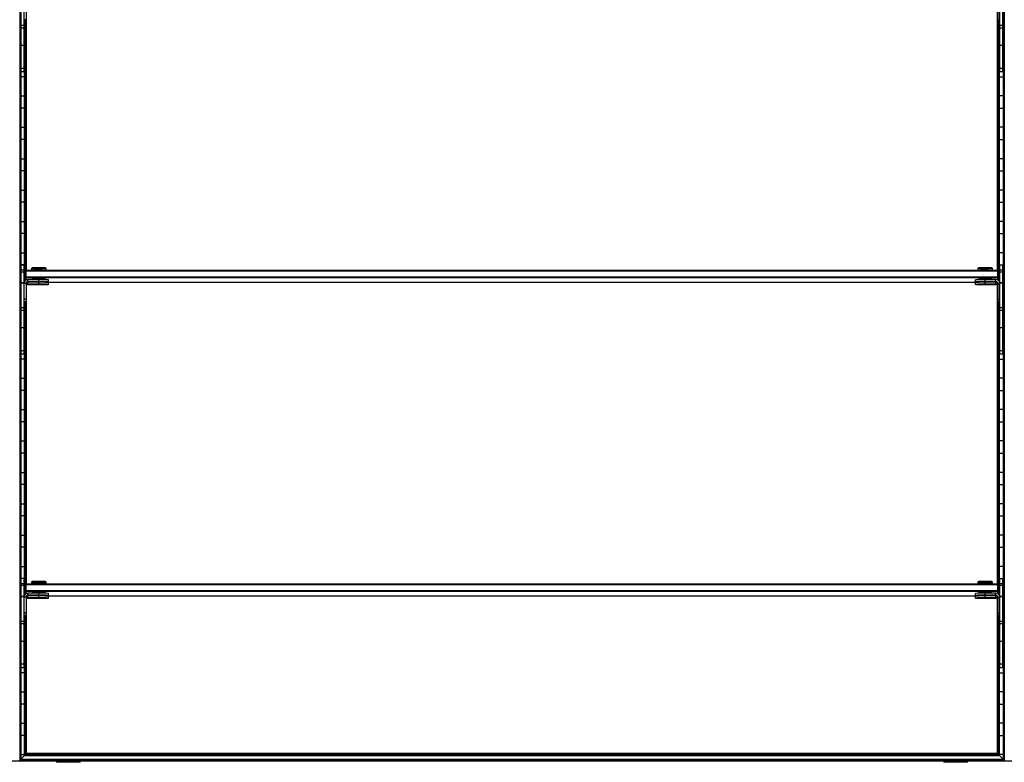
# Model space of a CAD drawing. Header units: millimetres. Extents: x -503 to 2118, y -1202 to 1202.
# Tile 4 of 9: x 503 to 1508, y -1202 to -444. Entities that reach past the tile are written whole.
import ezdxf

# ---------------------------------------------------------------- set-up
doc = ezdxf.new("R2010")
doc.units = ezdxf.units.MM

msp = doc.modelspace()

# ---------------------------------------------------------------- linework, layer by layer
at = {"color": 7, "linetype": 'Continuous', "lineweight": 25}
for p, q in [((503.2, 1199.7), (503.2, -1199.7)), ((504, -1198.8), (504, 1198.8)), ((504.4, 1198.5), (504.4, -1198.5)), ((1507.1, 1198.5), (1507.1, -1198.5)), ((1507.5, -1198.8), (1507.5, 1198.8)), ((1508.3, -1199.7), (1508.3, 1199.7)), ((504.7, -497.2), (504.7, -406.2)), ((507.7, -497.2), (507.7, -406.2)), ((1503.7, -497.2), (1503.7, -406.2)), ((1506.7, -497.2), (1506.7, -406.2)), ((509.7, -425.2), (509.7, -444.2)), ((510.3, -699.5), (510.3, -426.8)), ((1501.2, -699.5), (1501.2, -426.8)), ((1501.7, -425.2), (1501.7, -444.2)), ((507.7, -449.9), (504.7, -449.9)), ((509.7, -444.2), (507.7, -444.2)), ((508.1, -711.5), (508.1, -444.2)), ((508.5, -444.2), (508.5, -710.9)), ((509.3, -700), (509.3, -444.2)), ((509.6, -444.2), (509.6, -699.7)), ((1501.7, -444.2), (1503.7, -444.2)), ((1501.9, -444.2), (1501.9, -699.7)), ((1502.2, -700), (1502.2, -444.2)), ((1503, -444.2), (1503, -710.9)), ((1503.4, -711.5), (1503.4, -444.2)), ((1506.7, -449.9), (1503.7, -449.9)), ((504.4, -457.8), (504.7, -457.8)), ((507.7, -452.6), (504.7, -452.6)), ((507.7, -457.8), (508.1, -457.8)), ((1503.7, -457.8), (1503.4, -457.8)), ((1506.7, -452.6), (1503.7, -452.6)), ((1507.1, -457.8), (1506.7, -457.8)), ((504.7, -470.2), (504.4, -470.2)), ((507.7, -470.4), (504.7, -470.4)), ((508.1, -470.2), (507.7, -470.2)), ((1503.4, -470.2), (1503.7, -470.2)), ((1506.7, -470.4), (1503.7, -470.4)), ((1506.7, -470.2), (1507.1, -470.2)), ((504.4, -489.8), (504.7, -489.8)), ((507.7, -489.8), (508.1, -489.8)), ((1503.7, -489.8), (1503.4, -489.8)), ((1507.1, -489.8), (1506.7, -489.8)), ((508.1, -502.2), (504.4, -502.2)), ((507.7, -493.7), (504.7, -493.7)), ((507.7, -497.2), (504.7, -497.2)), ((1503.4, -502.2), (1507.1, -502.2)), ((1506.7, -493.7), (1503.7, -493.7)), ((1506.7, -497.2), (1503.7, -497.2)), ((504.4, -521.8), (508.1, -521.8)), ((1507.1, -521.8), (1503.4, -521.8)), ((508.1, -534.2), (504.4, -534.2)), ((1503.4, -534.2), (1507.1, -534.2)), ((504.4, -553.8), (508.1, -553.8)), ((1507.1, -553.8), (1503.4, -553.8)), ((508.1, -566.2), (504.4, -566.2)), ((1503.4, -566.2), (1507.1, -566.2)), ((504.4, -585.8), (508.1, -585.8)), ((1507.1, -585.8), (1503.4, -585.8)), ((508.1, -598.2), (504.4, -598.2)), ((1503.4, -598.2), (1507.1, -598.2)), ((504.4, -617.8), (508.1, -617.8)), ((1507.1, -617.8), (1503.4, -617.8)), ((508.1, -630.2), (504.4, -630.2)), ((1503.4, -630.2), (1507.1, -630.2)), ((504.4, -649.8), (508.1, -649.8)), ((1507.1, -649.8), (1503.4, -649.8)), ((508.1, -662.2), (504.4, -662.2)), ((1503.4, -662.2), (1507.1, -662.2)), ((504.4, -681.8), (508.1, -681.8)), ((1507.1, -681.8), (1503.4, -681.8)), ((508.1, -694.2), (504.4, -694.2)), ((504.7, -785.2), (504.7, -694.2)), ((504.7, -694.2), (507.7, -694.2)), ((507.7, -699.5), (504.7, -699.5)), ((507.7, -701.5), (504.7, -701.5)), ((507.7, -785.2), (507.7, -694.2)), ((508.7, -700.5), (509.7, -699.5)), ((508.7, -700.5), (508.7, -710.6)), ((508.7, -700.5), (509.7, -700.5)), ((509.7, -709.8), (509.7, -699.5)), ((509.7, -699.5), (1501.7, -699.5)), ((1501.7, -700.5), (509.7, -700.5)), ((516, -697.2), (515.2, -697.9)), ((515.2, -697.9), (515.2, -699.4)), ((516, -699.4), (516, -699.5)), ((522.7, -697.1), (522.7, -697.8)), ((522.7, -699.3), (522.7, -697.8)), ((522.7, -699.3), (522.7, -699.5)), ((530.2, -697.9), (529.5, -697.2)), ((529.5, -699.5), (529.5, -699.4)), ((530.2, -699.4), (530.2, -697.9)), ((1482, -697.2), (1481.2, -697.9)), ((1481.2, -697.9), (1481.2, -699.4)), ((1482, -699.4), (1482, -699.5)), ((1488.7, -697.1), (1488.7, -697.8)), ((1488.7, -699.3), (1488.7, -697.8)), ((1488.7, -699.3), (1488.7, -699.5)), ((1496.2, -697.9), (1495.5, -697.2)), ((1495.5, -699.5), (1495.5, -699.4)), ((1496.2, -699.4), (1496.2, -697.9)), ((1501.7, -709.8), (1501.7, -699.5)), ((1502.7, -700.5), (1501.7, -699.5)), ((1502.7, -700.5), (1501.7, -700.5)), ((1502.7, -700.5), (1502.7, -710.6)), ((1503.4, -694.2), (1507.1, -694.2)), ((1503.7, -785.2), (1503.7, -694.2)), ((1503.7, -694.2), (1506.7, -694.2)), ((1506.7, -699.5), (1503.7, -699.5)), ((1506.7, -701.5), (1503.7, -701.5)), ((1506.7, -785.2), (1506.7, -694.2)), ((507.7, -712.5), (504.7, -712.5)), ((507.7, -712.9), (504.7, -712.9)), ((509.7, -713.2), (507.7, -713.2)), ((509.7, -706.5), (508.7, -706.5)), ((509.7, -707.5), (508.7, -706.5)), ((509.7, -706.5), (1501.7, -706.5)), ((1501.7, -707.5), (509.7, -707.5)), ((509.7, -713.2), (509.7, -732.2)), ((510.7, -711.9), (511.3, -711.9)), ((511.7, -711.6), (511.7, -709.2)), ((522.7, -709.2), (511.7, -709.2)), ((522.7, -711.2), (511.7, -711.2)), ((511.7, -711.6), (522.7, -711.6)), ((511.7, -714.2), (511.7, -711.8)), ((522.7, -711.8), (511.7, -711.8)), ((516, -708.4), (516, -709.2)), ((516, -711.6), (516, -711.8)), ((520.7, -711.4), (520.7, -711.4)), ((522.7, -711.2), (522.7, -708.3)), ((522.7, -711.4), (522.7, -711.4)), ((522.7, -711.4), (522.7, -711.4)), ((522.7, -713.8), (522.7, -711.6)), ((524.7, -711.4), (524.8, -711.4)), ((529.5, -709.3), (529.5, -708.4)), ((529.5, -711.9), (529.5, -711.5)), ((529.5, -711.9), (1482, -711.9)), ((532.7, -711.4), (532.7, -709.4)), ((532.7, -714), (532.7, -712)), ((1478.7, -711.4), (1478.7, -709.4)), ((1478.7, -714), (1478.7, -712)), ((1482, -708.4), (1482, -709.3)), ((1482, -711.5), (1482, -711.9)), ((1486.7, -711.4), (1486.7, -711.4)), ((1488.7, -711.2), (1488.7, -708.3)), ((1499.7, -709.2), (1488.7, -709.2)), ((1499.7, -711.2), (1488.7, -711.2)), ((1488.7, -711.4), (1488.7, -711.4)), ((1488.7, -711.4), (1488.7, -711.4)), ((1488.7, -713.8), (1488.7, -711.6)), ((1488.7, -711.6), (1499.7, -711.6)), ((1499.7, -711.8), (1488.7, -711.8)), ((1490.7, -711.4), (1490.8, -711.4)), ((1495.5, -709.2), (1495.5, -708.4)), ((1495.5, -711.8), (1495.5, -711.6)), ((1499.7, -711.6), (1499.7, -709.2)), ((1499.7, -714.2), (1499.7, -711.8)), ((1500.2, -711.9), (1500.8, -711.9)), ((1501.7, -706.5), (1502.7, -706.5)), ((1501.7, -707.5), (1502.7, -706.5)), ((1501.7, -713.2), (1501.7, -732.2)), ((1501.7, -713.2), (1503.7, -713.2)), ((1506.7, -712.5), (1503.7, -712.5)), ((1506.7, -712.9), (1503.7, -712.9)), ((504.4, -713.8), (504.7, -713.8)), ((510.3, -1019.5), (510.3, -714.8)), ((522.7, -713.8), (511.7, -713.8)), ((511.7, -714.2), (522.7, -714.2)), ((520.7, -714), (520.7, -714)), ((522.7, -714), (522.7, -714)), ((522.7, -714), (522.7, -714)), ((524.7, -714), (524.8, -714)), ((1486.7, -714), (1486.7, -714)), ((1499.7, -713.8), (1488.7, -713.8)), ((1488.7, -714), (1488.7, -714)), ((1488.7, -714), (1488.7, -714)), ((1488.7, -714.2), (1499.7, -714.2)), ((1490.7, -714), (1490.8, -714)), ((1501.2, -1019.5), (1501.2, -714.8)), ((1507.1, -713.8), (1506.7, -713.8)), ((504.7, -726.2), (504.4, -726.2)), ((509.7, -729.2), (507.7, -729.2)), ((509.7, -729.6), (507.7, -729.6)), ((509.7, -731.8), (507.7, -731.8)), ((509.7, -732.2), (507.7, -732.2)), ((508.1, -1031.5), (508.1, -732.2)), ((508.5, -732.2), (508.5, -1030.9)), ((509.3, -1020), (509.3, -732.2)), ((509.6, -732.2), (509.6, -1019.6)), ((1501.7, -729.2), (1503.7, -729.2)), ((1501.7, -729.6), (1503.7, -729.6)), ((1501.7, -731.8), (1503.7, -731.8)), ((1501.7, -732.2), (1503.7, -732.2)), ((1501.9, -732.2), (1501.9, -1019.6)), ((1502.2, -1020), (1502.2, -732.2)), ((1503, -732.2), (1503, -1030.9)), ((1503.4, -1031.5), (1503.4, -732.2)), ((1506.7, -726.2), (1507.1, -726.2)), ((507.7, -737.9), (504.7, -737.9)), ((507.7, -740.6), (504.7, -740.6)), ((1506.7, -737.9), (1503.7, -737.9)), ((1506.7, -740.6), (1503.7, -740.6)), ((504.4, -745.8), (504.7, -745.8)), ((507.7, -745.8), (508.1, -745.8)), ((1503.7, -745.8), (1503.4, -745.8)), ((1507.1, -745.8), (1506.7, -745.8)), ((504.7, -758.2), (504.4, -758.2)), ((507.7, -758.4), (504.7, -758.4)), ((508.1, -758.2), (507.7, -758.2)), ((1503.4, -758.2), (1503.7, -758.2)), ((1506.7, -758.4), (1503.7, -758.4)), ((1506.7, -758.2), (1507.1, -758.2)), ((504.4, -777.8), (504.7, -777.8)), ((507.7, -781.7), (504.7, -781.7)), ((507.7, -777.8), (508.1, -777.8)), ((1503.7, -777.8), (1503.4, -777.8)), ((1506.7, -781.7), (1503.7, -781.7)), ((1507.1, -777.8), (1506.7, -777.8)), ((508.1, -790.2), (504.4, -790.2)), ((507.7, -785.2), (504.7, -785.2)), ((1503.4, -790.2), (1507.1, -790.2)), ((1506.7, -785.2), (1503.7, -785.2)), ((504.4, -809.8), (508.1, -809.8)), ((1507.1, -809.8), (1503.4, -809.8)), ((508.1, -822.2), (504.4, -822.2)), ((1503.4, -822.2), (1507.1, -822.2)), ((504.4, -841.8), (508.1, -841.8)), ((1507.1, -841.8), (1503.4, -841.8)), ((508.1, -854.2), (504.4, -854.2)), ((1503.4, -854.2), (1507.1, -854.2)), ((504.4, -873.8), (508.1, -873.8)), ((1507.1, -873.8), (1503.4, -873.8)), ((508.1, -886.2), (504.4, -886.2)), ((1503.4, -886.2), (1507.1, -886.2)), ((504.4, -905.8), (508.1, -905.8)), ((1507.1, -905.8), (1503.4, -905.8)), ((508.1, -918.2), (504.4, -918.2)), ((1503.4, -918.2), (1507.1, -918.2)), ((504.4, -937.8), (508.1, -937.8)), ((1507.1, -937.8), (1503.4, -937.8)), ((508.1, -950.2), (504.4, -950.2)), ((1503.4, -950.2), (1507.1, -950.2)), ((504.4, -969.8), (508.1, -969.8)), ((1507.1, -969.8), (1503.4, -969.8)), ((508.1, -982.2), (504.4, -982.2)), ((1503.4, -982.2), (1507.1, -982.2)), ((504.4, -1001.8), (508.1, -1001.8)), ((1507.1, -1001.8), (1503.4, -1001.8)), ((508.1, -1014.2), (504.4, -1014.2)), ((504.7, -1105.2), (504.7, -1014.2)), ((507.7, -1105.2), (507.7, -1014.2)), ((1503.4, -1014.2), (1507.1, -1014.2)), ((1503.7, -1105.2), (1503.7, -1014.2)), ((1506.7, -1105.2), (1506.7, -1014.2)), ((507.7, -1019.5), (504.7, -1019.5)), ((507.7, -1021.4), (504.7, -1021.4)), ((508.7, -1020.5), (509.7, -1019.5)), ((508.7, -1020.5), (508.7, -1030.5)), ((508.7, -1020.5), (509.7, -1020.5)), ((509.7, -1029.7), (509.7, -1019.5)), ((509.7, -1019.5), (1501.7, -1019.5)), ((1501.7, -1020.5), (509.7, -1020.5)), ((516, -1017.1), (515.2, -1017.9)), ((515.2, -1017.9), (515.2, -1019.3)), ((516, -1019.3), (516, -1019.5)), ((522.7, -1017), (522.7, -1017.8)), ((522.7, -1019.2), (522.7, -1017.8)), ((522.7, -1019.2), (522.7, -1019.5)), ((530.2, -1017.9), (529.5, -1017.1)), ((529.5, -1019.5), (529.5, -1019.3)), ((530.2, -1019.3), (530.2, -1017.9)), ((1482, -1017.1), (1481.2, -1017.9)), ((1481.2, -1017.9), (1481.2, -1019.3)), ((1482, -1019.3), (1482, -1019.5)), ((1488.7, -1017), (1488.7, -1017.8)), ((1488.7, -1019.2), (1488.7, -1017.8)), ((1488.7, -1019.2), (1488.7, -1019.5)), ((1496.2, -1017.9), (1495.5, -1017.1)), ((1495.5, -1019.5), (1495.5, -1019.3)), ((1496.2, -1019.3), (1496.2, -1017.9)), ((1501.7, -1029.7), (1501.7, -1019.5)), ((1502.7, -1020.5), (1501.7, -1019.5)), ((1502.7, -1020.5), (1501.7, -1020.5)), ((1502.7, -1020.5), (1502.7, -1030.5)), ((1506.7, -1019.5), (1503.7, -1019.5)), ((1506.7, -1021.4), (1503.7, -1021.4)), ((504.4, -1033.8), (504.7, -1033.8)), ((507.7, -1032.4), (504.7, -1032.4)), ((507.7, -1032.9), (504.7, -1032.9)), ((509.7, -1033.2), (507.7, -1033.2)), ((509.7, -1027.5), (508.7, -1026.5)), ((509.7, -1026.5), (508.7, -1026.5)), ((509.7, -1026.5), (1501.7, -1026.5)), ((1501.7, -1027.5), (509.7, -1027.5)), ((509.7, -1033.2), (509.7, -1052.1)), ((510.3, -1192.5), (510.3, -1034.7)), ((510.7, -1031.8), (511.3, -1031.8)), ((511.7, -1031.5), (511.7, -1029.2)), ((522.7, -1029.2), (511.7, -1029.2)), ((522.7, -1031.2), (511.7, -1031.2)), ((511.7, -1031.5), (522.7, -1031.5)), ((511.7, -1034.1), (511.7, -1031.8)), ((522.7, -1031.8), (511.7, -1031.8)), ((522.7, -1033.8), (511.7, -1033.8)), ((511.7, -1034.1), (522.7, -1034.1)), ((516, -1028.3), (516, -1029.2)), ((516, -1031.5), (516, -1031.8)), ((520.7, -1031.3), (520.7, -1031.3)), ((520.7, -1033.9), (520.7, -1034)), ((522.7, -1031.2), (522.7, -1028.2)), ((522.7, -1031.3), (522.7, -1031.3)), ((522.7, -1031.4), (522.7, -1031.4)), ((522.7, -1033.8), (522.7, -1031.5)), ((522.7, -1033.9), (522.7, -1033.9)), ((522.7, -1034), (522.7, -1034)), ((524.7, -1031.3), (524.8, -1031.3)), ((524.7, -1034), (524.8, -1033.9)), ((529.5, -1029.2), (529.5, -1028.3)), ((529.5, -1031.8), (529.5, -1031.5)), ((529.5, -1031.8), (1482, -1031.8)), ((532.7, -1031.3), (532.7, -1029.3)), ((532.7, -1034), (532.7, -1032)), ((1478.7, -1031.3), (1478.7, -1029.3)), ((1478.7, -1034), (1478.7, -1032)), ((1482, -1028.3), (1482, -1029.2)), ((1482, -1031.5), (1482, -1031.8)), ((1486.7, -1031.3), (1486.7, -1031.3)), ((1486.7, -1033.9), (1486.7, -1034)), ((1488.7, -1031.2), (1488.7, -1028.2)), ((1499.7, -1029.2), (1488.7, -1029.2)), ((1499.7, -1031.2), (1488.7, -1031.2)), ((1488.7, -1031.3), (1488.7, -1031.3)), ((1488.7, -1031.4), (1488.7, -1031.4)), ((1488.7, -1033.8), (1488.7, -1031.5)), ((1488.7, -1031.5), (1499.7, -1031.5)), ((1499.7, -1031.8), (1488.7, -1031.8)), ((1499.7, -1033.8), (1488.7, -1033.8)), ((1488.7, -1033.9), (1488.7, -1033.9)), ((1488.7, -1034), (1488.7, -1034)), ((1488.7, -1034.1), (1499.7, -1034.1)), ((1490.7, -1031.3), (1490.8, -1031.3)), ((1490.7, -1034), (1490.8, -1033.9)), ((1495.5, -1029.2), (1495.5, -1028.3)), ((1495.5, -1031.8), (1495.5, -1031.5)), ((1499.7, -1031.5), (1499.7, -1029.2)), ((1499.7, -1034.1), (1499.7, -1031.8)), ((1500.2, -1031.8), (1500.8, -1031.8)), ((1501.2, -1192.5), (1501.2, -1034.7)), ((1501.7, -1026.5), (1502.7, -1026.5)), ((1501.7, -1027.5), (1502.7, -1026.5)), ((1501.7, -1033.2), (1501.7, -1052.1)), ((1501.7, -1033.2), (1503.7, -1033.2)), ((1506.7, -1032.4), (1503.7, -1032.4)), ((1506.7, -1032.9), (1503.7, -1032.9)), ((1507.1, -1033.8), (1506.7, -1033.8)), ((504.7, -1046.2), (504.4, -1046.2)), ((509.7, -1049.2), (507.7, -1049.2)), ((509.7, -1049.5), (507.7, -1049.5)), ((509.7, -1051.8), (507.7, -1051.8)), ((509.7, -1052.1), (507.7, -1052.1)), ((508.1, -1194.8), (508.1, -1052.1)), ((508.5, -1052.1), (508.5, -1194.4)), ((509.3, -1193.6), (509.3, -1052.1)), ((509.6, -1052.1), (509.6, -1193.2)), ((1501.7, -1049.2), (1503.7, -1049.2)), ((1501.7, -1049.5), (1503.7, -1049.5)), ((1501.7, -1051.8), (1503.7, -1051.8)), ((1501.7, -1052.1), (1503.7, -1052.1)), ((1501.9, -1052.1), (1501.9, -1193.2)), ((1502.2, -1193.6), (1502.2, -1052.1)), ((1503, -1052.1), (1503, -1194.4)), ((1503.4, -1194.8), (1503.4, -1052.1)), ((1506.7, -1046.2), (1507.1, -1046.2)), ((507.7, -1057.9), (504.7, -1057.9)), ((507.7, -1060.5), (504.7, -1060.5)), ((1506.7, -1057.9), (1503.7, -1057.9)), ((1506.7, -1060.5), (1503.7, -1060.5)), ((504.4, -1065.8), (504.7, -1065.8)), ((507.7, -1065.8), (508.1, -1065.8)), ((1503.7, -1065.8), (1503.4, -1065.8)), ((1507.1, -1065.8), (1506.7, -1065.8)), ((504.7, -1078.2), (504.4, -1078.2)), ((507.7, -1078.4), (504.7, -1078.4)), ((508.1, -1078.2), (507.7, -1078.2)), ((1503.4, -1078.2), (1503.7, -1078.2)), ((1506.7, -1078.4), (1503.7, -1078.4)), ((1506.7, -1078.2), (1507.1, -1078.2)), ((504.4, -1097.8), (504.7, -1097.8)), ((507.7, -1101.6), (504.7, -1101.6)), ((507.7, -1105.2), (504.7, -1105.2)), ((507.7, -1097.8), (508.1, -1097.8)), ((1503.7, -1097.8), (1503.4, -1097.8)), ((1506.7, -1101.6), (1503.7, -1101.6)), ((1506.7, -1105.2), (1503.7, -1105.2)), ((1507.1, -1097.8), (1506.7, -1097.8)), ((508.1, -1110.2), (504.4, -1110.2)), ((1503.4, -1110.2), (1507.1, -1110.2)), ((504.4, -1129.8), (508.1, -1129.8)), ((1507.1, -1129.8), (1503.4, -1129.8)), ((508.1, -1142.2), (504.4, -1142.2)), ((1503.4, -1142.2), (1507.1, -1142.2)), ((504.4, -1161.8), (508.1, -1161.8)), ((1507.1, -1161.8), (1503.4, -1161.8)), ((508.1, -1174.2), (504.4, -1174.2)), ((1503.4, -1174.2), (1507.1, -1174.2)), ((504.4, -1193.8), (508.1, -1193.8)), ((508.1, -1194.8), (504.4, -1198.5)), ((508.1, -1194.8), (1503.4, -1194.8)), ((509.3, -1193.6), (508.5, -1194.4)), ((508.5, -1194.4), (1503, -1194.4)), ((509.3, -1193.6), (1502.2, -1193.6)), ((510.3, -1192.5), (509.6, -1193.2)), ((509.6, -1193.2), (1501.9, -1193.2)), ((1501.2, -1192.5), (510.3, -1192.5)), ((1501.2, -1192.5), (1501.9, -1193.2)), ((1502.2, -1193.6), (1503, -1194.4)), ((1507.1, -1193.8), (1503.4, -1193.8)), ((1503.4, -1194.8), (1507.1, -1198.5)), ((-502.9, -1200), (2118.4, -1200)), ((503.2, -1199.7), (504, -1198.8)), ((503.2, -1199.7), (1508.3, -1199.7)), ((504, -1198.8), (1507.5, -1198.8)), ((504.4, -1198.5), (1507.1, -1198.5)), ((540.8, -1200), (540.8, -1201.6)), ((565, -1201.6), (540.8, -1201.6)), ((546.3, -1200), (546.3, -1201.6)), ((565, -1201.6), (565, -1200)), ((1446.5, -1200), (1446.5, -1201.6)), ((1470.7, -1201.6), (1446.5, -1201.6)), ((1452, -1200), (1452, -1201.6)), ((1470.7, -1201.6), (1470.7, -1200)), ((1507.5, -1198.8), (1508.3, -1199.7))]:
    msp.add_line(p, q, dxfattribs=at)
at = {"color": 7, "linetype": 'Continuous', "lineweight": 25, "flags": 128}
for points in [[(516, -699.5), (516, -699.5), (515.4, -699.4), (515.2, -699.4), (515.4, -699.4), (516, -699.3), (516.9, -699.3), (518.1, -699.3), (519.5, -699.3), (521.1, -699.3), (522.7, -699.3)], [(522.7, -699.3), (524.4, -699.3), (526, -699.3), (527.4, -699.3), (528.6, -699.3), (529.5, -699.3), (530.1, -699.4), (530.2, -699.4), (530.1, -699.4), (529.5, -699.5), (529.5, -699.5)], [(1482, -699.5), (1482, -699.5), (1481.4, -699.4), (1481.2, -699.4), (1481.4, -699.4), (1482, -699.3), (1482.9, -699.3), (1484.1, -699.3), (1485.5, -699.3), (1487.1, -699.3), (1488.7, -699.3)], [(1488.7, -699.3), (1490.4, -699.3), (1492, -699.3), (1493.4, -699.3), (1494.6, -699.3), (1495.5, -699.3), (1496.1, -699.4), (1496.2, -699.4), (1496.1, -699.4), (1495.5, -699.5), (1495.5, -699.5)], [(511.7, -711.8), (511, -711.9), (510.4, -712.1)], [(522.7, -711.4), (521.9, -711.4), (521.1, -711.4), (520.7, -711.4), (520.5, -711.4), (520.7, -711.4), (521.1, -711.4), (521.9, -711.4), (522.7, -711.4)], [(522.7, -711.4), (522, -711.4), (521.3, -711.4), (520.9, -711.4), (520.7, -711.4), (520.9, -711.4), (521.3, -711.4), (522, -711.4), (522.7, -711.4)], [(522.7, -711.4), (523.5, -711.4), (524.2, -711.4), (524.6, -711.4), (524.7, -711.4), (524.6, -711.4), (524.2, -711.4), (523.5, -711.4), (522.7, -711.4)], [(522.7, -711.4), (523.6, -711.4), (524.3, -711.4), (524.8, -711.4), (525, -711.4), (524.8, -711.4), (524.3, -711.4), (523.6, -711.4), (522.7, -711.4)], [(1488.7, -711.4), (1487.9, -711.4), (1487.1, -711.4), (1486.7, -711.4), (1486.5, -711.4), (1486.7, -711.4), (1487.1, -711.4), (1487.9, -711.4), (1488.7, -711.4)], [(1488.7, -711.4), (1488, -711.4), (1487.3, -711.4), (1486.9, -711.4), (1486.7, -711.4), (1486.9, -711.4), (1487.3, -711.4), (1488, -711.4), (1488.7, -711.4)], [(1488.7, -711.4), (1489.5, -711.4), (1490.2, -711.4), (1490.6, -711.4), (1490.7, -711.4), (1490.6, -711.4), (1490.2, -711.4), (1489.5, -711.4), (1488.7, -711.4)], [(1488.7, -711.4), (1489.6, -711.4), (1490.3, -711.4), (1490.8, -711.4), (1491, -711.4), (1490.8, -711.4), (1490.3, -711.4), (1489.6, -711.4), (1488.7, -711.4)], [(1501.1, -712.1), (1500.5, -711.9), (1499.7, -711.8)], [(522.7, -714), (521.9, -714), (521.1, -714), (520.7, -714), (520.5, -714), (520.7, -714), (521.1, -714), (521.9, -714), (522.7, -714)], [(522.7, -714), (522, -714), (521.3, -714), (520.9, -714), (520.7, -714), (520.9, -714), (521.3, -714), (522, -714), (522.7, -714)], [(522.7, -714), (523.5, -714), (524.2, -714), (524.6, -714), (524.7, -714), (524.6, -714), (524.2, -714), (523.5, -714), (522.7, -714)], [(522.7, -714), (523.6, -714), (524.3, -714), (524.8, -714), (525, -714), (524.8, -714), (524.3, -714), (523.6, -714), (522.7, -714)], [(1488.7, -714), (1487.9, -714), (1487.1, -714), (1486.7, -714), (1486.5, -714), (1486.7, -714), (1487.1, -714), (1487.9, -714), (1488.7, -714)], [(1488.7, -714), (1488, -714), (1487.3, -714), (1486.9, -714), (1486.7, -714), (1486.9, -714), (1487.3, -714), (1488, -714), (1488.7, -714)], [(1488.7, -714), (1489.5, -714), (1490.2, -714), (1490.6, -714), (1490.7, -714), (1490.6, -714), (1490.2, -714), (1489.5, -714), (1488.7, -714)], [(1488.7, -714), (1489.6, -714), (1490.3, -714), (1490.8, -714), (1491, -714), (1490.8, -714), (1490.3, -714), (1489.6, -714), (1488.7, -714)], [(516, -1019.4), (516, -1019.4), (515.4, -1019.4), (515.2, -1019.3), (515.4, -1019.3), (516, -1019.3), (516.9, -1019.3), (518.1, -1019.2), (519.5, -1019.2), (521.1, -1019.2), (522.7, -1019.2)], [(522.7, -1019.2), (524.4, -1019.2), (526, -1019.2), (527.4, -1019.2), (528.6, -1019.3), (529.5, -1019.3), (530.1, -1019.3), (530.2, -1019.3), (530.1, -1019.4), (529.5, -1019.4), (529.5, -1019.4)], [(1482, -1019.4), (1482, -1019.4), (1481.4, -1019.4), (1481.2, -1019.3), (1481.4, -1019.3), (1482, -1019.3), (1482.9, -1019.3), (1484.1, -1019.2), (1485.5, -1019.2), (1487.1, -1019.2), (1488.7, -1019.2)], [(1488.7, -1019.2), (1490.4, -1019.2), (1492, -1019.2), (1493.4, -1019.2), (1494.6, -1019.3), (1495.5, -1019.3), (1496.1, -1019.3), (1496.2, -1019.3), (1496.1, -1019.4), (1495.5, -1019.4), (1495.5, -1019.4)], [(511.7, -1031.8), (511, -1031.9), (510.4, -1032)], [(522.7, -1031.4), (521.9, -1031.4), (521.1, -1031.4), (520.7, -1031.4), (520.5, -1031.3), (520.7, -1031.3), (521.1, -1031.3), (521.9, -1031.3), (522.7, -1031.3)], [(522.7, -1034), (521.9, -1034), (521.1, -1034), (520.7, -1034), (520.5, -1034), (520.7, -1033.9), (521.1, -1033.9), (521.9, -1033.9), (522.7, -1033.9)], [(522.7, -1031.3), (522, -1031.3), (521.3, -1031.3), (520.9, -1031.3), (520.7, -1031.3), (520.9, -1031.4), (521.3, -1031.4), (522, -1031.4), (522.7, -1031.4)], [(522.7, -1033.9), (522, -1033.9), (521.3, -1033.9), (520.9, -1033.9), (520.7, -1034), (520.9, -1034), (521.3, -1034), (522, -1034), (522.7, -1034)], [(522.7, -1031.4), (523.5, -1031.4), (524.2, -1031.4), (524.6, -1031.4), (524.7, -1031.3), (524.6, -1031.3), (524.2, -1031.3), (523.5, -1031.3), (522.7, -1031.3)], [(522.7, -1031.3), (523.6, -1031.3), (524.3, -1031.3), (524.8, -1031.3), (525, -1031.3), (524.8, -1031.4), (524.3, -1031.4), (523.6, -1031.4), (522.7, -1031.4)], [(522.7, -1034), (523.5, -1034), (524.2, -1034), (524.6, -1034), (524.7, -1034), (524.6, -1033.9), (524.2, -1033.9), (523.5, -1033.9), (522.7, -1033.9)], [(522.7, -1033.9), (523.6, -1033.9), (524.3, -1033.9), (524.8, -1033.9), (525, -1034), (524.8, -1034), (524.3, -1034), (523.6, -1034), (522.7, -1034)], [(1488.7, -1031.4), (1487.9, -1031.4), (1487.1, -1031.4), (1486.7, -1031.4), (1486.5, -1031.3), (1486.7, -1031.3), (1487.1, -1031.3), (1487.9, -1031.3), (1488.7, -1031.3)], [(1488.7, -1034), (1487.9, -1034), (1487.1, -1034), (1486.7, -1034), (1486.5, -1034), (1486.7, -1033.9), (1487.1, -1033.9), (1487.9, -1033.9), (1488.7, -1033.9)], [(1488.7, -1031.3), (1488, -1031.3), (1487.3, -1031.3), (1486.9, -1031.3), (1486.7, -1031.3), (1486.9, -1031.4), (1487.3, -1031.4), (1488, -1031.4), (1488.7, -1031.4)], [(1488.7, -1033.9), (1488, -1033.9), (1487.3, -1033.9), (1486.9, -1033.9), (1486.7, -1034), (1486.9, -1034), (1487.3, -1034), (1488, -1034), (1488.7, -1034)], [(1488.7, -1031.4), (1489.5, -1031.4), (1490.2, -1031.4), (1490.6, -1031.4), (1490.7, -1031.3), (1490.6, -1031.3), (1490.2, -1031.3), (1489.5, -1031.3), (1488.7, -1031.3)], [(1488.7, -1031.3), (1489.6, -1031.3), (1490.3, -1031.3), (1490.8, -1031.3), (1491, -1031.3), (1490.8, -1031.4), (1490.3, -1031.4), (1489.6, -1031.4), (1488.7, -1031.4)], [(1488.7, -1034), (1489.5, -1034), (1490.2, -1034), (1490.6, -1034), (1490.7, -1034), (1490.6, -1033.9), (1490.2, -1033.9), (1489.5, -1033.9), (1488.7, -1033.9)], [(1488.7, -1033.9), (1489.6, -1033.9), (1490.3, -1033.9), (1490.8, -1033.9), (1491, -1034), (1490.8, -1034), (1490.3, -1034), (1489.6, -1034), (1488.7, -1034)], [(1501.1, -1032), (1500.5, -1031.9), (1499.7, -1031.8)]]:
    msp.add_lwpolyline(points, dxfattribs=at)
at = {"color": 7, "linetype": 'Continuous', "lineweight": 25}
for centre, radius, start, end in [((520.6, -789.5), 91.7, 88.6553, 93.3442), ((521.2, -804.4), 107.3, 89.1798, 92.7852), ((521.2, -803.7), 104.4, 89.1473, 92.8524), ((524.8, -773.7), 76.6, 86.4928, 91.5419), ((524.9, -789.4), 91.7, 86.6551, 91.3451), ((524.8, -773.3), 74, 86.3875, 91.6128), ((1486.6, -789.5), 91.7, 88.6555, 93.3437), ((1487.2, -804.4), 107.3, 89.1798, 92.7849), ((1487.2, -803.7), 104.4, 89.1473, 92.8524), ((1490.8, -773.6), 76.6, 86.4923, 91.5422), ((1490.9, -789.4), 91.6, 86.6546, 91.3453), ((1490.8, -773.3), 74, 86.3875, 91.6128), ((511.7, -713.2), 4, 89.9956, 179.9956), ((511.7, -713.2), 2, 89.9956, 179.9956), ((511.7, -713.6), 2, 89.9956, 179.9956), ((521.2, -812.7), 104.4, 89.1473, 92.8524), ((524.8, -782.3), 74, 86.3875, 91.6128), ((525.2, -852.6), 143.4, 87.0017, 90.9986), ((525.2, -854.6), 143.4, 87.0017, 90.9986), ((525.2, -568.2), 143.4, 269.0014, 272.9983), ((525.2, -855.2), 143.4, 87.0017, 90.9986), ((1486.2, -852.6), 143.4, 89.0014, 92.9983), ((1486.2, -854.6), 143.4, 89.0014, 92.9983), ((1486.2, -568.2), 143.4, 267.0017, 270.9986), ((1486.2, -855.2), 143.4, 89.0014, 92.9983), ((1487.2, -812.7), 104.4, 89.1473, 92.8524), ((1490.8, -782.3), 74, 86.3875, 91.6128), ((1499.7, -713.2), 4, 0.0044, 90.0044), ((1499.7, -713.2), 2, 0.0044, 90.0044), ((1499.7, -713.6), 2, 0.0044, 90.0044), ((511.7, -715.8), 2, 89.9956, 179.9956), ((511.7, -716.2), 2, 89.9956, 179.9956), ((525.2, -857.2), 143.4, 87.0017, 90.9986), ((525.2, -570.8), 143.4, 269.0014, 272.9983), ((1486.2, -857.2), 143.4, 89.0014, 92.9983), ((1486.2, -570.8), 143.4, 267.0017, 270.9986), ((1499.7, -715.8), 2, 0.0044, 90.0044), ((1499.7, -716.2), 2, 0.0044, 90.0044), ((520.6, -1109.4), 91.7, 88.6553, 93.3442), ((521.2, -1124.3), 107.3, 89.1798, 92.7852), ((521.2, -1123.6), 104.4, 89.1473, 92.8524), ((524.8, -1093.6), 76.6, 86.4928, 91.5419), ((524.9, -1109.4), 91.7, 86.6551, 91.3451), ((524.8, -1093.2), 74, 86.3875, 91.6128), ((1486.6, -1109.5), 91.7, 88.6555, 93.3437), ((1487.2, -1124.3), 107.3, 89.1798, 92.7849), ((1487.2, -1123.6), 104.4, 89.1473, 92.8524), ((1490.8, -1093.6), 76.6, 86.4923, 91.5422), ((1490.9, -1109.4), 91.6, 86.6546, 91.3453), ((1490.8, -1093.2), 74, 86.3875, 91.6128), ((511.7, -1033.2), 4, 89.9956, 179.9956), ((511.7, -1033.2), 2, 89.9956, 179.9956), ((511.7, -1033.5), 2, 89.9956, 179.9956), ((511.7, -1035.8), 2, 89.9956, 179.9956), ((511.7, -1036.1), 2, 89.9956, 179.9956), ((521.2, -1132.6), 104.4, 89.1473, 92.8524), ((524.8, -1102.2), 74, 86.3875, 91.6128), ((525.2, -1172.5), 143.4, 87.0017, 90.9986), ((525.2, -1174.5), 143.4, 87.0017, 90.9986), ((525.2, -888.1), 143.4, 269.0014, 272.9983), ((525.2, -1175.2), 143.4, 87.0017, 90.9986), ((525.2, -1177.2), 143.4, 87.0017, 90.9986), ((525.2, -890.8), 143.4, 269.0014, 272.9983), ((1486.2, -1172.5), 143.4, 89.0014, 92.9983), ((1486.2, -1174.5), 143.4, 89.0014, 92.9983), ((1486.2, -888.1), 143.4, 267.0017, 270.9986), ((1486.2, -1175.2), 143.4, 89.0014, 92.9983), ((1486.2, -1177.2), 143.4, 89.0014, 92.9983), ((1486.2, -890.8), 143.4, 267.0017, 270.9986), ((1487.2, -1132.6), 104.4, 89.1473, 92.8524), ((1490.8, -1102.2), 74, 86.3875, 91.6128), ((1499.7, -1033.2), 4, 0.0044, 90.0044), ((1499.7, -1033.2), 2, 0.0044, 90.0044), ((1499.7, -1033.5), 2, 0.0044, 90.0044), ((1499.7, -1035.8), 2, 0.0044, 90.0044), ((1499.7, -1036.1), 2, 0.0044, 90.0044)]:
    msp.add_arc(centre, radius, start, end, dxfattribs=at)
for points, knots in [([(508.5, -1194.4), (508.4, -1194.4), (508.3, -1194.5), (508.2, -1194.7), (508.2, -1194.7), (508.1, -1194.7), (508.1, -1194.7), (508.1, -1194.8)], [0, 0, 0, 0, 0.31012, 0.616121, 0.758896, 0.886022, 1, 1, 1, 1]), ([(508.5, -1194.4), (508.4, -1194.4), (508.3, -1194.5), (508.2, -1194.7), (508.2, -1194.7), (508.1, -1194.7), (508.1, -1194.7), (508.1, -1194.8)], [0, 0, 0, 0, 0.3101202, 0.6161208, 0.7588957, 0.8860224, 1, 1, 1, 1]), ([(509.6, -1193.2), (509.6, -1193.3), (509.6, -1193.3), (509.6, -1193.3), (509.5, -1193.4), (509.4, -1193.5), (509.3, -1193.6), (509.3, -1193.6)], [0, 0, 0, 0, 0.146754, 0.316126, 0.510248, 0.757793, 1, 1, 1, 1]), ([(509.6, -1193.2), (509.6, -1193.3), (509.6, -1193.3), (509.6, -1193.3), (509.5, -1193.4), (509.4, -1193.5), (509.3, -1193.6), (509.3, -1193.6)], [0, 0, 0, 0, 0.146754, 0.316126, 0.510248, 0.757793, 1, 1, 1, 1]), ([(1501.9, -1193.2), (1501.9, -1193.3), (1501.9, -1193.3), (1501.9, -1193.3), (1502, -1193.4), (1502.1, -1193.5), (1502.2, -1193.6), (1502.2, -1193.6)], [0, 0, 0, 0, 0.146754, 0.316126, 0.510248, 0.757793, 1, 1, 1, 1]), ([(1501.9, -1193.2), (1501.9, -1193.3), (1501.9, -1193.3), (1501.9, -1193.3), (1502, -1193.4), (1502.1, -1193.5), (1502.2, -1193.6), (1502.2, -1193.6)], [0, 0, 0, 0, 0.146754, 0.316126, 0.510248, 0.757793, 1, 1, 1, 1]), ([(1503, -1194.4), (1503.1, -1194.4), (1503.2, -1194.5), (1503.3, -1194.7), (1503.3, -1194.7), (1503.4, -1194.7), (1503.4, -1194.7), (1503.4, -1194.8)], [0, 0, 0, 0, 0.31012, 0.616121, 0.758896, 0.886022, 1, 1, 1, 1]), ([(1503, -1194.4), (1503.1, -1194.4), (1503.2, -1194.5), (1503.3, -1194.7), (1503.3, -1194.7), (1503.4, -1194.7), (1503.4, -1194.7), (1503.4, -1194.8)], [0, 0, 0, 0, 0.3101202, 0.6161208, 0.7588957, 0.8860224, 1, 1, 1, 1]), ([(503.2, -1199.7), (503.2, -1199.7), (503.1, -1199.8), (503, -1199.9), (502.9, -1200), (502.9, -1200), (502.9, -1200), (502.9, -1200)], [0, 0, 0, 0, 0.31012, 0.616121, 0.758896, 0.886022, 1, 1, 1, 1]), ([(503.2, -1199.7), (503.2, -1199.7), (503.1, -1199.8), (503, -1199.9), (502.9, -1200), (502.9, -1200), (502.9, -1200), (502.9, -1200)], [0, 0, 0, 0, 0.31012, 0.616121, 0.758896, 0.886022, 1, 1, 1, 1]), ([(504.4, -1198.5), (504.4, -1198.5), (504.4, -1198.5), (504.3, -1198.6), (504.2, -1198.6), (504.1, -1198.7), (504.1, -1198.8), (504, -1198.8)], [0, 0, 0, 0, 0.146754, 0.316126, 0.510248, 0.757793, 1, 1, 1, 1]), ([(504.4, -1198.5), (504.4, -1198.5), (504.4, -1198.5), (504.3, -1198.6), (504.2, -1198.6), (504.1, -1198.7), (504.1, -1198.8), (504, -1198.8)], [0, 0, 0, 0, 0.146754, 0.316126, 0.510248, 0.757793, 1, 1, 1, 1]), ([(1507.1, -1198.5), (1507.1, -1198.5), (1507.1, -1198.5), (1507.2, -1198.6), (1507.2, -1198.6), (1507.3, -1198.7), (1507.4, -1198.8), (1507.5, -1198.8)], [0, 0, 0, 0, 0.1467542, 0.3161257, 0.5102478, 0.7577933, 1, 1, 1, 1]), ([(1507.1, -1198.5), (1507.1, -1198.5), (1507.1, -1198.5), (1507.2, -1198.6), (1507.2, -1198.6), (1507.3, -1198.7), (1507.4, -1198.8), (1507.5, -1198.8)], [0, 0, 0, 0, 0.146754, 0.316126, 0.510248, 0.757793, 1, 1, 1, 1]), ([(1508.3, -1199.7), (1508.3, -1199.7), (1508.4, -1199.8), (1508.5, -1199.9), (1508.6, -1200), (1508.6, -1200), (1508.6, -1200), (1508.6, -1200)], [0, 0, 0, 0, 0.31012, 0.616121, 0.758896, 0.886022, 1, 1, 1, 1])]:
    msp.add_open_spline(points, degree=3, knots=knots, dxfattribs=at)

doc.saveas('drawing.dxf')
